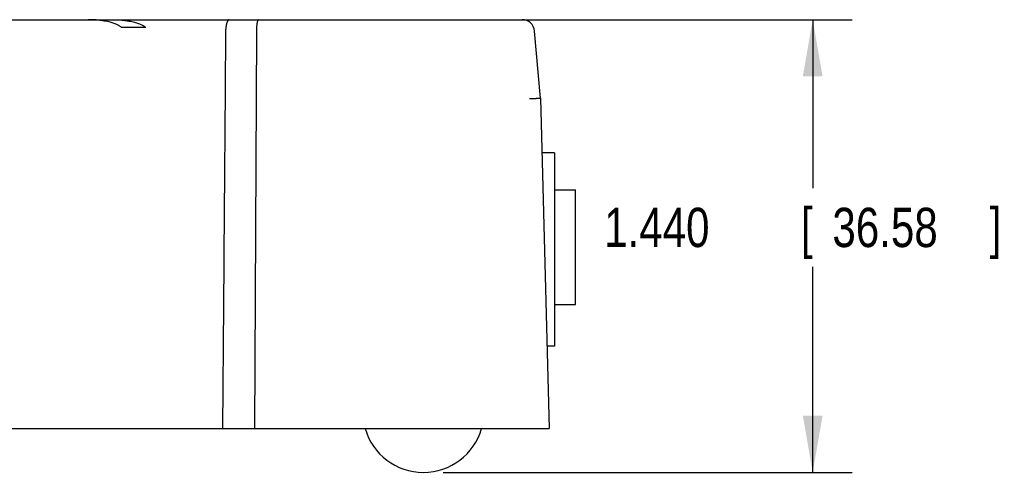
# Model space of a CAD drawing. Header units: inches. Extents: x 0 to 34, y 0 to 22.
# Tile 26 of 27: x 26.7 to 29.8, y 15.8 to 17.3. Entities that reach past the tile are written whole.
import ezdxf

# ---------------------------------------------------------------- set-up
doc = ezdxf.new("R2010")
doc.units = ezdxf.units.IN
doc.header["$LTSCALE"] = 1.87
doc.header["$MEASUREMENT"] = 0
doc.layers.get('0').update_dxf_attribs({"linetype": 'CONTINUOUS'})
doc.layers.add('DIMENSIONS', color=7, linetype='CONTINUOUS')
doc.styles.get("Standard").update_dxf_attribs({"font": 'txt', "width": 0.8})
doc.dimstyles.get("Standard").update_dxf_attribs({"dimtxt": 0.125, "dimasz": 0.18, "dimexe": 0.18, "dimexo": 0.0625, "dimgap": 0.09, "dimtad": 0, "dimtih": 1, "dimtoh": 1, "dimdec": 3, "dimzin": 4, "dimdsep": 46, "dimtxsty": 'STANDARD', "dimblk": '_FILLED', "dimblk1": '_FILLED', "dimblk2": '_FILLED', "dimcen": 0.09, "dimadec": 0, "dimazin": 0, "dimtol": 1, "dimtp": 0.01, "dimtm": 0.01, "dimtfac": 1, "dimtdec": 3, "dimtofl": 0, "dimtmove": 0, "dimatfit": 3, "dimldrblk": '_FILLED', "dimfxl": 1, "dimtolj": 1, "dimtzin": 4, "dimarcsym": 0})

# ---------------------------------------------------------------- blocks, each defined once
blk = doc.blocks.new('_FILLED')
at = {"color": 0, "linetype": 'BYBLOCK'}
blk.add_solid([(0, 0), (-1, 0.174), (-1, -0.174)], dxfattribs=at)
blk = doc.blocks.new('*D2')
at = {"layer": 'DIMENSIONS', "color": 2, "linetype": 'CONTINUOUS'}
for p, q in [((28.2057, 17.2723), (29.3072, 17.2723)), ((29.1822, 17.2723), (29.1822, 16.7364)), ((29.1822, 15.8323), (29.1822, 16.4864)), ((28.0079, 15.8323), (29.3072, 15.8323))]:
    blk.add_line(p, q, dxfattribs=at)
at = {"layer": 'DIMENSIONS', "color": 2, "linetype": 'CONTINUOUS', "xscale": 0.18, "yscale": 0.18, "zscale": 0.18}
for p, rotation in [((29.1822, 17.2723), 90), ((29.1822, 15.8323), 270)]:
    blk.add_blockref('_FILLED', p, dxfattribs=dict(at, rotation=rotation))
at = {"layer": 'DIMENSIONS', "color": 2, "linetype": 'CONTINUOUS', "width": 0.8}
for s, p in [('1.440', (28.5197, 16.5489)), ('[', (29.1447, 16.5489)), ('36.58', (29.2447, 16.5489)), (']', (29.7447, 16.5489))]:
    blk.add_text(s, height=0.125, dxfattribs=at).set_placement(p)

msp = doc.modelspace()

# ---------------------------------------------------------------- linework, layer by layer
at = {"color": 7, "linetype": 'CONTINUOUS'}
for p, q in [((23.7314, 17.2723), (28.2589, 17.2723)), ((27.0635, 17.2473), (26.9867, 17.2473)), ((28.3174, 17.0223), (28.2988, 17.2358)), ((27.4149, 17.2334), (27.4091, 15.9723)), ((28.3174, 17.0223), (28.3449, 15.9723)), ((28.3624, 16.8483), (28.322, 16.8483)), ((28.3624, 16.8483), (28.3624, 16.2333)), ((28.3624, 16.7308), (28.4292, 16.7308)), ((28.4292, 16.3658), (28.4292, 16.7308)), ((28.3624, 16.3658), (28.4292, 16.3658)), ((28.3624, 16.2333), (28.3381, 16.2333)), ((23.6584, 15.9723), (28.3449, 15.9723))]:
    msp.add_line(p, q, dxfattribs=at)
for centre, radius, start, end in [((28.2589, 17.2323), 0.04, 5, 90), ((27.9454, 16.0245), 0.1922, 195.757, 344.243)]:
    msp.add_arc(centre, radius, start, end, dxfattribs=at)
for points, knots in [([(26.9867, 17.2473), (26.9858, 17.248), (26.9841, 17.2495), (26.9811, 17.2515), (26.9776, 17.2536), (26.9735, 17.2558), (26.9688, 17.2579), (26.9634, 17.2601), (26.9571, 17.2622), (26.9499, 17.2643), (26.9418, 17.2663), (26.9324, 17.2681), (26.9217, 17.2698), (26.9094, 17.2712), (26.8955, 17.2721), (26.8857, 17.2723), (26.8806, 17.2723)], [0, 0, 0, 0, 0.029049, 0.061651, 0.098314, 0.139658, 0.186254, 0.238776, 0.298038, 0.364973, 0.440636, 0.526349, 0.623494, 0.734323, 0.860597, 1, 1, 1, 1]), ([(26.9585, 17.2723), (26.9636, 17.2723), (26.9733, 17.2721), (26.987, 17.2712), (26.9992, 17.2698), (27.0098, 17.2681), (27.019, 17.2663), (27.0271, 17.2643), (27.0342, 17.2622), (27.0404, 17.2601), (27.0458, 17.2579), (27.0505, 17.2558), (27.0545, 17.2536), (27.058, 17.2515), (27.0609, 17.2495), (27.0627, 17.248), (27.0635, 17.2473)], [0, 0, 0, 0, 0.139055, 0.265382, 0.376239, 0.473396, 0.559119, 0.634786, 0.701729, 0.761004, 0.813543, 0.860165, 0.901541, 0.938243, 0.970893, 1, 1, 1, 1]), ([(27.3289, 17.2723), (27.3286, 17.2723), (27.328, 17.2722), (27.327, 17.2719), (27.3261, 17.2712), (27.3252, 17.2704), (27.3244, 17.2693), (27.3236, 17.268), (27.3228, 17.2665), (27.322, 17.2648), (27.3213, 17.2629), (27.3206, 17.2608), (27.32, 17.2586), (27.3194, 17.2562), (27.3189, 17.2536), (27.3185, 17.251), (27.3181, 17.2482), (27.3178, 17.2454), (27.3175, 17.2424), (27.3173, 17.2394), (27.3172, 17.2364), (27.3172, 17.2344), (27.3171, 17.2334)], [0, 0, 0, 0, 0.021668, 0.044652, 0.07001, 0.098553, 0.130679, 0.16666, 0.206588, 0.250368, 0.298002, 0.349207, 0.403841, 0.461652, 0.522263, 0.585527, 0.650973, 0.718354, 0.78734, 0.85745, 0.928511, 1, 1, 1, 1]), ([(27.4219, 17.2723), (27.4217, 17.2723), (27.4213, 17.2722), (27.4208, 17.2718), (27.4202, 17.2712), (27.4197, 17.2703), (27.4192, 17.2692), (27.4187, 17.2679), (27.4182, 17.2663), (27.4178, 17.2646), (27.4173, 17.2626), (27.4169, 17.2605), (27.4166, 17.2583), (27.4163, 17.2559), (27.416, 17.2534), (27.4157, 17.2507), (27.4155, 17.248), (27.4153, 17.2452), (27.4151, 17.2423), (27.415, 17.2393), (27.4149, 17.2364), (27.4149, 17.2344), (27.4149, 17.2334)], [0, 0, 0, 0, 0.014039, 0.030507, 0.050909, 0.076, 0.105984, 0.14093, 0.180697, 0.225052, 0.273816, 0.326567, 0.383101, 0.442996, 0.505864, 0.571465, 0.639255, 0.709031, 0.780373, 0.85282, 0.926213, 1, 1, 1, 1]), ([(27.3171, 17.2334), (27.3161, 17.0931), (27.3139, 16.8127), (27.3107, 16.3923), (27.3085, 16.1123), (27.3074, 15.9723)], [0, 0, 0, 0, 0.333736, 0.66707, 1, 1, 1, 1]), ([(28.283, 17.0211), (28.284, 17.0212), (28.2859, 17.0213), (28.2888, 17.0214), (28.2917, 17.0216), (28.2944, 17.0217), (28.2971, 17.0218), (28.2997, 17.0219), (28.3021, 17.022), (28.3044, 17.0221), (28.3065, 17.0222), (28.3085, 17.0223), (28.3103, 17.0224), (28.3119, 17.0224), (28.3133, 17.0224), (28.3146, 17.0224), (28.3156, 17.0225), (28.3164, 17.0224), (28.3169, 17.0224), (28.3173, 17.0224), (28.3174, 17.0224), (28.3174, 17.0223)], [0, 0, 0, 0, 0.085913, 0.170453, 0.253143, 0.333546, 0.411197, 0.485553, 0.55621, 0.622966, 0.685247, 0.742595, 0.79491, 0.8418, 0.882915, 0.918168, 0.947289, 0.970046, 0.986418, 0.996358, 1, 1, 1, 1])]:
    msp.add_open_spline(points, degree=3, knots=knots, dxfattribs=at)

# ---------------------------------------------------------------- dimensions: what is measured, and where the dimension line sits
at = {"layer": 'DIMENSIONS', "color": 2, "linetype": 'CONTINUOUS'}
dim = msp.add_linear_dim(base=(29.1822, 15.8323), p1=(28.2057, 17.2723), p2=(28.0079, 15.8323), angle=270, dimstyle='Standard', dxfattribs=at)
dim.commit()
dim.dimension.update_dxf_attribs({"geometry": '*D2', "text_midpoint": (29.1822, 16.6114), "dimtype": 160})

doc.saveas('drawing.dxf')
